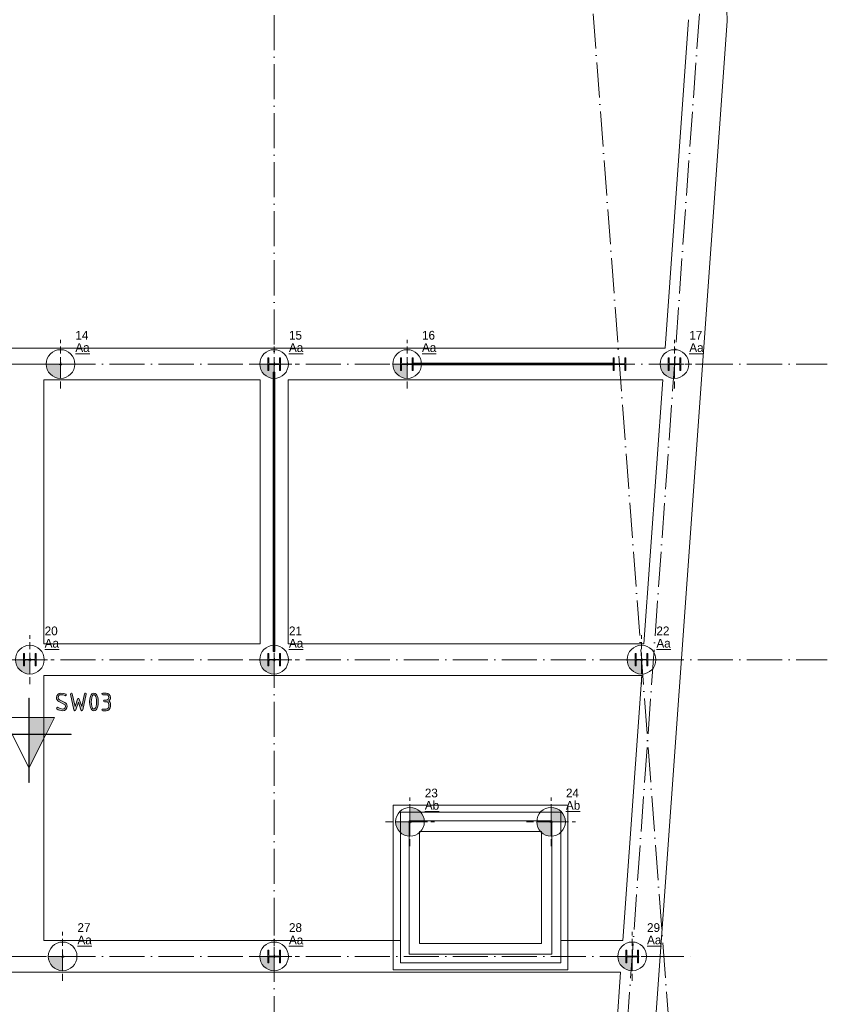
# Model space of a CAD drawing. Header units: millimetres. Extents: x 1146 to 23950, y 6845 to 40413.
# Tile 3 of 4: x 12417 to 23950, y 18661 to 32715. Entities that reach past the tile are written whole.
import ezdxf

# ---------------------------------------------------------------- set-up
doc = ezdxf.new("R2010")
doc.units = ezdxf.units.MM
doc.linetypes.add('00_PBT_HID2', pattern=[150, 100, -50])
doc.linetypes.add('00_PBT_STRA', pattern=[1400, 500, -100, 0, -100, 500, -100, 0, -100])
for name, color, linetype, lineweight in [('A-DETL-____-MBND', 5, 'Continuous', 13), ('A-DETL-GENF-HDLN', 90, '00_PBT_HID2', 18), ('A-DETL-GENF-OTLN', 92, 'Continuous', 18), ('A-GENM-____-OTLN', 13, 'Continuous', 25), ('S-FNDN-____-IDEN', 2, 'Continuous', 18), ('S-FNDN-____-OTLN', 32, 'Continuous', 25), ('S-GRID-____-OTLN', 1, 'Continuous', 13)]:
    doc.layers.add(name, color=color, linetype=linetype, lineweight=lineweight)
doc.styles.add('PBT-Font_B', font='txt', dxfattribs={"height": 125})
doc.styles.add('PBT-Font_I', font='PBT-FONTi.ttf', dxfattribs={"height": 125})

# ---------------------------------------------------------------- blocks, each defined once
blk = doc.blocks.new('28_PBT_SC_stalen kolom_H-profiel_R24 - HE180B-1678606-palenplan')
at = {"layer": 'A-DETL-____-MBND'}
for p, q in [((-90, 76), (-90, 90)), ((-90, 90), (90, 90)), ((90, 90), (-90, 90)), ((-90, 90), (-90, 76)), ((-19.25, 76), (-90, 76)), ((-90, 76), (-19.25, 76)), ((-4.25, -61), (-4.25, 61)), ((-4.25, 61), (-4.25, -61)), ((4.25, 61), (4.25, -61)), ((4.25, -61), (4.25, 61)), ((90, 76), (19.25, 76)), ((19.25, 76), (90, 76)), ((90, 90), (90, 76)), ((90, 76), (90, 90)), ((-90, -90), (-90, -76)), ((-90, -76), (-19.25, -76)), ((-19.25, -76), (-90, -76)), ((-90, -76), (-90, -90)), ((90, -90), (-90, -90)), ((-90, -90), (90, -90)), ((19.25, -76), (90, -76)), ((90, -76), (19.25, -76)), ((90, -76), (90, -90)), ((90, -90), (90, -76))]:
    blk.add_line(p, q, dxfattribs=at)
for centre, start, end in [((-19.25, 61), 360, 90), ((-19.25, 61), 0, 90), ((19.25, 61), 90, 180), ((19.25, 61), 90, 180), ((-19.25, -61), 270, 360), ((-19.25, -61), 270, 0), ((19.25, -61), 180, 270), ((19.25, -61), 180, 270)]:
    blk.add_arc(centre, 15, start, end, dxfattribs=at)
blk = doc.blocks.new('28_PBT_SC_stalen kolom_H-profiel_R24 - HE180B-1678607-palenplan')
at = {"layer": 'A-DETL-____-MBND'}
for p, q in [((-90, 76), (-90, 90)), ((-90, 90), (90, 90)), ((90, 90), (-90, 90)), ((-90, 90), (-90, 76)), ((-19.25, 76), (-90, 76)), ((-90, 76), (-19.25, 76)), ((-4.25, -61), (-4.25, 61)), ((-4.25, 61), (-4.25, -61)), ((4.25, 61), (4.25, -61)), ((4.25, -61), (4.25, 61)), ((90, 76), (19.25, 76)), ((19.25, 76), (90, 76)), ((90, 90), (90, 76)), ((90, 76), (90, 90)), ((-90, -90), (-90, -76)), ((-90, -76), (-19.25, -76)), ((-19.25, -76), (-90, -76)), ((-90, -76), (-90, -90)), ((90, -90), (-90, -90)), ((-90, -90), (90, -90)), ((19.25, -76), (90, -76)), ((90, -76), (19.25, -76)), ((90, -76), (90, -90)), ((90, -90), (90, -76))]:
    blk.add_line(p, q, dxfattribs=at)
for centre, start, end in [((-19.25, 61), 360, 90), ((-19.25, 61), 0, 90), ((19.25, 61), 90, 180), ((19.25, 61), 90, 180), ((-19.25, -61), 270, 360), ((-19.25, -61), 270, 0), ((19.25, -61), 180, 270), ((19.25, -61), 180, 270)]:
    blk.add_arc(centre, 15, start, end, dxfattribs=at)
blk = doc.blocks.new('28_PBT_SF_stalen ligger_strip_R24 - windverband 12x150-1838132-palenplan')
at = {"layer": 'A-DETL-____-MBND'}
for p, q in [((18021, 27800), (18021, 27788)), ((18146, 27800), (18021, 27800)), ((18021, 27800), (20779, 27800)), ((18021, 27788), (18146, 27788)), ((20779, 27788), (18021, 27788)), ((18146, 27788), (18146, 27800)), ((18146, 27800), (20904, 27800)), ((20904, 27788), (18146, 27788)), ((20779, 27800), (20904, 27800)), ((20779, 27788), (20779, 27800)), ((20904, 27788), (20779, 27788)), ((20904, 27800), (20904, 27788))]:
    blk.add_line(p, q, dxfattribs=at)
blk = doc.blocks.new('28_PBT_SF_stalen ligger_strip_R24 - windverband 12x150-1838240-palenplan')
at = {"layer": 'A-DETL-____-MBND'}
for p, q in [((18021, 27800), (18021, 27812)), ((18021, 27812), (18146, 27812)), ((18021, 27812), (20779, 27812)), ((18146, 27800), (18021, 27800)), ((20779, 27800), (18021, 27800)), ((18146, 27812), (18146, 27800)), ((18146, 27812), (20904, 27812)), ((20904, 27800), (18146, 27800)), ((20904, 27812), (20779, 27812)), ((20779, 27812), (20779, 27800)), ((20779, 27800), (20904, 27800)), ((20904, 27800), (20904, 27812))]:
    blk.add_line(p, q, dxfattribs=at)
blk = doc.blocks.new('28_PBT_SF_stalen ligger_strip_R24 - windverband 12x150-1632353-palenplan')
at = {"layer": 'A-DETL-____-MBND'}
for p, q in [((10000, 27575), (10000, 27685)), ((10000, 27685), (10012, 27685)), ((10000, 23805), (10000, 27685)), ((10012, 27575), (10000, 27575)), ((10000, 23695), (10000, 27575)), ((10012, 27685), (10012, 27575)), ((10012, 27685), (10012, 23805)), ((10012, 27575), (10012, 23695)), ((10012, 23805), (10000, 23805)), ((10000, 23805), (10000, 23695)), ((10012, 23695), (10012, 23805)), ((10000, 23695), (10012, 23695))]:
    blk.add_line(p, q, dxfattribs=at)
blk = doc.blocks.new('28_PBT_SF_stalen ligger_strip_R24 - windverband 12x150-1632305-palenplan')
at = {"layer": 'A-DETL-____-MBND'}
for p, q in [((9988, 27685), (9988, 27575)), ((10000, 27685), (9988, 27685)), ((9988, 23805), (9988, 27685)), ((9988, 27575), (10000, 27575)), ((9988, 23695), (9988, 27575)), ((10000, 27575), (10000, 27685)), ((10000, 27685), (10000, 23805)), ((10000, 27575), (10000, 23695)), ((9988, 23805), (10000, 23805)), ((9988, 23695), (9988, 23805)), ((10000, 23805), (10000, 23695)), ((10000, 23695), (9988, 23695))]:
    blk.add_line(p, q, dxfattribs=at)
blk = doc.blocks.new('17_PBT_SFO_paal_rond_R24 - Ø410-500 _vHek Combi_-1669966-palenplan')
at = {"layer": 'A-DETL-GENF-OTLN'}
blk.add_hatch(color=256, dxfattribs=at).paths.add_polyline_path([(0, -205), (0, 0), (-205, 0), (-200, -46), (-185, -89), (-160, -128), (-128, -160), (-89, -185), (-46, -200)])
at = {"layer": 'A-DETL-GENF-HDLN'}
for p, q in [((0, 0), (0, 348)), ((-349, 0), (0, 0)), ((0, -349), (0, 0)), ((0, 0), (348, 0))]:
    blk.add_line(p, q, dxfattribs=at)
at = {"layer": 'A-DETL-GENF-OTLN'}
for p, q in [((0, 0), (-205, 0)), ((0, -205), (0, 0))]:
    blk.add_line(p, q, dxfattribs=at)
blk.add_circle((0, 0), 205, dxfattribs=at)
blk.add_arc((0, 0), 205, 180, 270, dxfattribs=at)
at = {"layer": 'S-FNDN-____-OTLN'}
for p, q in [((0, 20), (0, -20)), ((-20, 0), (20, 0))]:
    blk.add_line(p, q, dxfattribs=at)
blk = doc.blocks.new('17_PBT_SFO_paal_rond_R24 - Ø410-500 _vHek Combi_-V1-palenplan')
at = {"layer": 'A-DETL-GENF-OTLN'}
blk.add_hatch(color=256, dxfattribs=at).paths.add_polyline_path([(0, -205), (0, 0), (-205, 0), (-200, -46), (-185, -89), (-160, -128), (-128, -160), (-89, -185), (-46, -200)])
at = {"layer": 'A-DETL-GENF-HDLN'}
for p, q in [((0, 0), (0, 348)), ((-349, 0), (0, 0)), ((0, -349), (0, 0)), ((0, 0), (348, 0))]:
    blk.add_line(p, q, dxfattribs=at)
at = {"layer": 'A-DETL-GENF-OTLN'}
for p, q in [((0, 0), (-205, 0)), ((0, -205), (0, 0))]:
    blk.add_line(p, q, dxfattribs=at)
blk.add_circle((0, 0), 205, dxfattribs=at)
blk.add_arc((0, 0), 205, 180, 270, dxfattribs=at)
at = {"layer": 'S-FNDN-____-OTLN'}
for p, q in [((0, 20), (0, -20)), ((-20, 0), (20, 0))]:
    blk.add_line(p, q, dxfattribs=at)
blk = doc.blocks.new('17_PBT_SFO_paal_rond_R24 - Ø410-500 _vHek Combi_ liftput-1669996-palenplan')
at = {"layer": 'A-DETL-GENF-OTLN'}
for points in [[(0, 0), (205, 0), (200, 46), (185, 89), (160, 128), (128, 160), (89, 185), (46, 200), (0, 205)], [(0, -205), (0, 0), (-205, 0), (-200, -46), (-185, -89), (-160, -128), (-128, -160), (-89, -185), (-46, -200)]]:
    blk.add_hatch(color=256, dxfattribs=at).paths.add_polyline_path(points)
at = {"layer": 'A-DETL-GENF-HDLN'}
for p, q in [((0, 0), (0, 348)), ((-349, 0), (0, 0)), ((0, -349), (0, 0)), ((0, 0), (348, 0))]:
    blk.add_line(p, q, dxfattribs=at)
at = {"layer": 'A-DETL-GENF-OTLN'}
for p, q in [((0, 205), (0, 0)), ((0, 0), (-205, 0)), ((0, -205), (0, 0)), ((0, 0), (205, 0))]:
    blk.add_line(p, q, dxfattribs=at)
blk.add_circle((0, 0), 205, dxfattribs=at)
for start, end in [(0, 90), (180, 270)]:
    blk.add_arc((0, 0), 205, start, end, dxfattribs=at)
at = {"layer": 'S-FNDN-____-OTLN'}
for p, q in [((0, 20), (0, -20)), ((-20, 0), (20, 0))]:
    blk.add_line(p, q, dxfattribs=at)
blk = doc.blocks.new('00_PBT_GM_sondering_R24 - Sondering-1645363-palenplan')
at = {"layer": 'A-GENM-____-OTLN'}
for points in [[(479, 336), (504, 340), (524, 354), (538, 375), (542, 399), (540, 417), (534, 432), (523, 445), (508, 455), (436, 491), (420, 505), (415, 525), (418, 539), (426, 552), (439, 560), (454, 563), (483, 560), (519, 550), (527, 554), (531, 563), (529, 569), (524, 573), (495, 583), (455, 586), (431, 582), (410, 568), (396, 547), (391, 523), (393, 505), (400, 490), (411, 477), (426, 467), (498, 431), (513, 417), (519, 397), (516, 383), (508, 370), (495, 362), (481, 359), (446, 365), (411, 382), (404, 384), (395, 381), (391, 372), (396, 362), (415, 350), (435, 342), (457, 337)], [(754, 336), (762, 338), (766, 346), (816, 574), (813, 583), (804, 586), (795, 584), (791, 576), (751, 395), (716, 501), (711, 508), (704, 511), (696, 508), (691, 501), (656, 395), (616, 576), (612, 584), (604, 586), (594, 583), (591, 574), (591, 571), (641, 346), (646, 338), (654, 336), (661, 338), (666, 346), (704, 459), (741, 346), (746, 338)], [(1101, 336), (1125, 340), (1145, 354), (1158, 375), (1162, 399), (1162, 424), (1161, 439), (1156, 453), (1148, 465), (1137, 475), (1148, 485), (1156, 497), (1161, 510), (1162, 525), (1158, 548), (1145, 568), (1125, 582), (1101, 586), (1051, 586), (1042, 583), (1038, 575), (1042, 566), (1051, 563), (1101, 563), (1115, 560), (1127, 552), (1136, 539), (1138, 525), (1136, 510), (1127, 498), (1115, 490), (1101, 487), (1076, 487), (1067, 484), (1063, 475), (1067, 466), (1076, 463), (1101, 463), (1115, 461), (1127, 452), (1136, 439), (1138, 424), (1138, 398), (1136, 383), (1127, 371), (1115, 362), (1101, 359), (1051, 359), (1042, 356), (1038, 348), (1042, 339), (1051, 336)], [(2, -687), (2, -2), (600, -2), (600, 2), (2, 2), (2, 513), (-2, 513), (-2, 2), (-600, 2), (-600, -2), (-2, -2), (-2, -687)], [(230, 2), (242, 2), (362, 240), (2, 240), (2, 2)], [(2, -476), (240, -2), (2, -2), (2, -12)]]:
    blk.add_hatch(color=256, dxfattribs=at).paths.add_polyline_path(points)
h = blk.add_hatch(color=256, dxfattribs=at)
h.paths.add_polyline_path([(926, 336), (942, 339), (956, 348), (967, 363), (976, 384), (984, 419), (987, 461), (984, 503), (976, 538), (967, 559), (956, 574), (942, 583), (926, 586), (909, 583), (895, 575), (884, 560), (874, 537), (867, 503), (864, 461), (867, 419), (875, 383), (884, 362), (895, 348), (909, 339)])
h.paths.add_polyline_path([(926, 359), (916, 362), (907, 370), (900, 383), (894, 402), (889, 430), (888, 461), (889, 491), (895, 520), (900, 539), (907, 552), (916, 560), (926, 563), (935, 560), (944, 552), (952, 537), (957, 520), (962, 492), (963, 461), (962, 430), (957, 402), (951, 383), (944, 370), (935, 362)])
at = {"layer": 'A-GENM-____-OTLN', "lineweight": 13}
for p, q in [((410, 568), (396, 547)), ((396, 547), (410, 568)), ((431, 582), (410, 568)), ((410, 568), (431, 582)), ((455, 586), (431, 582)), ((431, 582), (455, 586)), ((439, 560), (454, 563)), ((454, 563), (439, 560)), ((454, 563), (483, 560)), ((483, 560), (454, 563)), ((495, 583), (455, 586)), ((455, 586), (495, 583)), ((524, 573), (495, 583)), ((495, 583), (524, 573)), ((529, 569), (524, 573)), ((524, 573), (529, 569)), ((527, 554), (531, 563)), ((531, 563), (527, 554)), ((531, 563), (529, 569)), ((529, 569), (531, 563)), ((594, 583), (591, 574)), ((591, 574), (594, 583)), ((591, 574), (591, 571)), ((591, 571), (591, 574)), ((591, 571), (641, 346)), ((641, 346), (591, 571)), ((604, 586), (594, 583)), ((594, 583), (604, 586)), ((612, 584), (604, 586)), ((604, 586), (612, 584)), ((616, 576), (612, 584)), ((612, 584), (616, 576)), ((656, 395), (616, 576)), ((616, 576), (656, 395)), ((791, 576), (751, 395)), ((751, 395), (791, 576)), ((766, 346), (816, 571)), ((816, 571), (766, 346)), ((795, 584), (791, 576)), ((791, 576), (795, 584)), ((804, 586), (795, 584)), ((795, 584), (804, 586)), ((813, 583), (804, 586)), ((804, 586), (813, 583)), ((816, 574), (813, 583)), ((813, 583), (816, 574)), ((816, 571), (816, 574)), ((816, 574), (816, 571)), ((895, 575), (884, 560)), ((884, 560), (895, 575)), ((909, 583), (895, 575)), ((895, 575), (909, 583)), ((926, 586), (909, 583)), ((909, 583), (926, 586)), ((916, 560), (926, 563)), ((926, 563), (916, 560)), ((942, 583), (926, 586)), ((926, 586), (942, 583)), ((926, 563), (935, 560)), ((935, 560), (926, 563)), ((956, 574), (942, 583)), ((942, 583), (956, 574)), ((967, 559), (956, 574)), ((956, 574), (967, 559)), ((1042, 583), (1038, 575)), ((1038, 575), (1042, 583)), ((1038, 575), (1042, 566)), ((1042, 566), (1038, 575)), ((1051, 586), (1042, 583)), ((1042, 583), (1051, 586)), ((1042, 566), (1051, 563)), ((1051, 563), (1042, 566)), ((1101, 586), (1051, 586)), ((1051, 586), (1101, 586)), ((1051, 563), (1101, 563)), ((1101, 563), (1051, 563)), ((1125, 582), (1101, 586)), ((1101, 586), (1125, 582)), ((1101, 563), (1115, 560)), ((1115, 560), (1101, 563)), ((1145, 568), (1125, 582)), ((1125, 582), (1145, 568)), ((1158, 548), (1145, 568)), ((1145, 568), (1158, 548)), ((2, 513), (-2, 513)), ((-2, 513), (-2, 2)), ((-2, 2), (-2, 513)), ((-2, 513), (2, 513)), ((2, 2), (2, 513)), ((2, 513), (2, 2)), ((396, 547), (391, 523)), ((391, 523), (396, 547)), ((391, 523), (393, 505)), ((393, 505), (391, 523)), ((393, 505), (400, 490)), ((400, 490), (393, 505)), ((400, 490), (411, 477)), ((411, 477), (400, 490)), ((411, 477), (426, 467)), ((426, 467), (411, 477)), ((415, 525), (418, 539)), ((418, 539), (415, 525)), ((420, 505), (415, 525)), ((415, 525), (420, 505)), ((418, 539), (426, 552)), ((426, 552), (418, 539)), ((436, 491), (420, 505)), ((420, 505), (436, 491)), ((426, 552), (439, 560)), ((439, 560), (426, 552)), ((426, 467), (498, 431)), ((498, 431), (426, 467)), ((508, 455), (436, 491)), ((436, 491), (508, 455)), ((483, 560), (513, 551)), ((513, 551), (483, 560)), ((498, 431), (513, 417)), ((513, 417), (498, 431)), ((523, 445), (508, 455)), ((508, 455), (523, 445)), ((513, 551), (519, 550)), ((519, 550), (513, 551)), ((519, 550), (527, 554)), ((527, 554), (519, 550)), ((534, 432), (523, 445)), ((523, 445), (534, 432)), ((540, 417), (534, 432)), ((534, 432), (540, 417)), ((691, 501), (656, 395)), ((656, 395), (691, 501)), ((666, 346), (704, 459)), ((704, 459), (666, 346)), ((696, 508), (691, 501)), ((691, 501), (696, 508)), ((704, 511), (696, 508)), ((696, 508), (704, 511)), ((711, 508), (704, 511)), ((704, 511), (711, 508)), ((704, 459), (741, 346)), ((741, 346), (704, 459)), ((716, 501), (711, 508)), ((711, 508), (716, 501)), ((751, 395), (716, 501)), ((716, 501), (751, 395)), ((867, 503), (864, 461)), ((864, 461), (867, 503)), ((864, 461), (867, 419)), ((867, 419), (864, 461)), ((875, 539), (867, 503)), ((867, 503), (875, 539)), ((884, 560), (875, 539)), ((875, 539), (884, 560)), ((888, 461), (889, 491)), ((889, 491), (888, 461)), ((889, 430), (888, 461)), ((888, 461), (889, 430)), ((889, 491), (895, 520)), ((895, 520), (889, 491)), ((894, 402), (889, 430)), ((889, 430), (894, 402)), ((895, 520), (900, 539)), ((900, 539), (895, 520)), ((900, 539), (907, 552)), ((907, 552), (900, 539)), ((907, 552), (916, 560)), ((916, 560), (907, 552)), ((935, 560), (944, 552)), ((944, 552), (935, 560)), ((944, 552), (951, 539)), ((951, 539), (944, 552)), ((951, 539), (957, 520)), ((957, 520), (951, 539)), ((957, 520), (962, 492)), ((962, 492), (957, 520)), ((962, 430), (957, 402)), ((957, 402), (962, 430)), ((962, 492), (963, 461)), ((963, 461), (962, 492)), ((963, 461), (962, 430)), ((962, 430), (963, 461)), ((976, 538), (967, 559)), ((967, 559), (976, 538)), ((984, 503), (976, 538)), ((976, 538), (984, 503)), ((987, 461), (984, 503)), ((984, 503), (987, 461)), ((984, 419), (987, 461)), ((987, 461), (984, 419)), ((1067, 484), (1063, 475)), ((1063, 475), (1067, 484)), ((1063, 475), (1067, 466)), ((1067, 466), (1063, 475)), ((1076, 487), (1067, 484)), ((1067, 484), (1076, 487)), ((1067, 466), (1076, 463)), ((1076, 463), (1067, 466)), ((1101, 487), (1076, 487)), ((1076, 487), (1101, 487)), ((1076, 463), (1101, 463)), ((1101, 463), (1076, 463)), ((1115, 490), (1101, 487)), ((1101, 487), (1115, 490)), ((1101, 463), (1115, 461)), ((1115, 461), (1101, 463)), ((1115, 560), (1127, 552)), ((1127, 552), (1115, 560)), ((1127, 498), (1115, 490)), ((1115, 490), (1127, 498)), ((1115, 461), (1127, 452)), ((1127, 452), (1115, 461)), ((1127, 552), (1136, 539)), ((1136, 539), (1127, 552)), ((1136, 510), (1127, 498)), ((1127, 498), (1136, 510)), ((1127, 452), (1136, 439)), ((1136, 439), (1127, 452)), ((1136, 539), (1138, 525)), ((1138, 525), (1136, 539)), ((1138, 525), (1136, 510)), ((1136, 510), (1138, 525)), ((1136, 439), (1138, 424)), ((1138, 424), (1136, 439)), ((1137, 475), (1148, 485)), ((1148, 485), (1137, 475)), ((1148, 465), (1137, 475)), ((1137, 475), (1148, 465)), ((1138, 424), (1138, 398)), ((1138, 398), (1138, 424)), ((1148, 485), (1156, 497)), ((1156, 497), (1148, 485)), ((1156, 453), (1148, 465)), ((1148, 465), (1156, 453)), ((1156, 497), (1161, 510)), ((1161, 510), (1156, 497)), ((1161, 439), (1156, 453)), ((1156, 453), (1161, 439)), ((1162, 525), (1158, 548)), ((1158, 548), (1162, 525)), ((1161, 510), (1162, 525)), ((1162, 525), (1161, 510)), ((1162, 424), (1161, 439)), ((1161, 439), (1162, 424)), ((1162, 399), (1162, 424)), ((1162, 424), (1162, 399)), ((395, 381), (391, 372)), ((391, 372), (395, 381)), ((391, 372), (396, 362)), ((396, 362), (391, 372)), ((404, 384), (395, 381)), ((395, 381), (404, 384)), ((396, 362), (415, 350)), ((415, 350), (396, 362)), ((411, 382), (404, 384)), ((404, 384), (411, 382)), ((446, 365), (411, 382)), ((411, 382), (446, 365)), ((415, 350), (435, 342)), ((435, 342), (415, 350)), ((435, 342), (457, 337)), ((457, 337), (435, 342)), ((481, 359), (446, 365)), ((446, 365), (481, 359)), ((457, 337), (479, 336)), ((479, 336), (457, 337)), ((479, 336), (504, 340)), ((504, 340), (479, 336)), ((495, 362), (481, 359)), ((481, 359), (495, 362)), ((508, 370), (495, 362)), ((495, 362), (508, 370)), ((504, 340), (524, 354)), ((524, 354), (504, 340)), ((516, 383), (508, 370)), ((508, 370), (516, 383)), ((513, 417), (519, 397)), ((519, 397), (513, 417)), ((519, 397), (516, 383)), ((516, 383), (519, 397)), ((524, 354), (538, 375)), ((538, 375), (524, 354)), ((538, 375), (542, 399)), ((542, 399), (538, 375)), ((542, 399), (540, 417)), ((540, 417), (542, 399)), ((641, 346), (646, 338)), ((646, 338), (641, 346)), ((646, 338), (654, 336)), ((654, 336), (646, 338)), ((654, 336), (661, 338)), ((661, 338), (654, 336)), ((661, 338), (666, 346)), ((666, 346), (661, 338)), ((741, 346), (746, 338)), ((746, 338), (741, 346)), ((746, 338), (754, 336)), ((754, 336), (746, 338)), ((754, 336), (762, 338)), ((762, 338), (754, 336)), ((762, 338), (766, 346)), ((766, 346), (762, 338)), ((867, 419), (875, 383)), ((875, 383), (867, 419)), ((875, 383), (884, 362)), ((884, 362), (875, 383)), ((884, 362), (895, 348)), ((895, 348), (884, 362)), ((900, 383), (894, 402)), ((894, 402), (900, 383)), ((895, 348), (909, 339)), ((909, 339), (895, 348)), ((907, 370), (900, 383)), ((900, 383), (907, 370)), ((916, 362), (907, 370)), ((907, 370), (916, 362)), ((909, 339), (926, 336)), ((926, 336), (909, 339)), ((926, 359), (916, 362)), ((916, 362), (926, 359)), ((935, 362), (926, 359)), ((926, 359), (935, 362)), ((926, 336), (942, 339)), ((942, 339), (926, 336)), ((944, 370), (935, 362)), ((935, 362), (944, 370)), ((942, 339), (956, 348)), ((956, 348), (942, 339)), ((951, 383), (944, 370)), ((944, 370), (951, 383)), ((957, 402), (951, 383)), ((951, 383), (957, 402)), ((956, 348), (967, 363)), ((967, 363), (956, 348)), ((967, 363), (976, 384)), ((976, 384), (967, 363)), ((976, 384), (984, 419)), ((984, 419), (976, 384)), ((1042, 356), (1038, 348)), ((1038, 348), (1042, 356)), ((1038, 348), (1042, 339)), ((1042, 339), (1038, 348)), ((1051, 359), (1042, 356)), ((1042, 356), (1051, 359)), ((1042, 339), (1051, 336)), ((1051, 336), (1042, 339)), ((1101, 359), (1051, 359)), ((1051, 359), (1101, 359)), ((1051, 336), (1101, 336)), ((1101, 336), (1051, 336)), ((1115, 362), (1101, 359)), ((1101, 359), (1115, 362)), ((1101, 336), (1125, 340)), ((1125, 340), (1101, 336)), ((1127, 371), (1115, 362)), ((1115, 362), (1127, 371)), ((1125, 340), (1145, 354)), ((1145, 354), (1125, 340)), ((1136, 383), (1127, 371)), ((1127, 371), (1136, 383)), ((1138, 398), (1136, 383)), ((1136, 383), (1138, 398)), ((1145, 354), (1158, 375)), ((1158, 375), (1145, 354)), ((1158, 375), (1162, 399)), ((1162, 399), (1158, 375)), ((-2, 240), (-362, 240)), ((-362, 240), (-242, 2)), ((-242, 2), (-362, 240)), ((-362, 240), (-2, 240)), ((-2, 2), (-2, 240)), ((-2, 240), (-2, 2)), ((362, 240), (2, 240)), ((2, 240), (2, 2)), ((2, 2), (2, 240)), ((2, 240), (362, 240)), ((242, 2), (362, 240)), ((362, 240), (242, 2)), ((-2, 2), (-600, 2)), ((-600, 2), (-600, -2)), ((-600, -2), (-600, 2)), ((-600, 2), (-2, 2)), ((-242, 2), (-2, 2)), ((-2, 2), (-242, 2)), ((600, 2), (2, 2)), ((2, 2), (600, 2)), ((2, 2), (242, 2)), ((242, 2), (2, 2)), ((600, -2), (600, 2)), ((600, 2), (600, -2)), ((-600, -2), (-2, -2)), ((-2, -2), (-600, -2)), ((-2, -2), (-240, -2)), ((-240, -2), (-2, -476)), ((-2, -476), (-240, -2)), ((-240, -2), (-2, -2)), ((-2, -2), (-2, -687)), ((-2, -687), (-2, -2)), ((-2, -476), (-2, -2)), ((-2, -2), (-2, -476)), ((2, -476), (240, -2)), ((240, -2), (2, -2)), ((2, -2), (2, -476)), ((2, -476), (2, -2)), ((2, -2), (240, -2)), ((240, -2), (2, -476)), ((2, -2), (600, -2)), ((2, -687), (2, -2)), ((2, -2), (2, -687)), ((600, -2), (2, -2)), ((-2, -687), (2, -687)), ((2, -687), (-2, -687))]:
    blk.add_line(p, q, dxfattribs=at)

msp = doc.modelspace()

# ---------------------------------------------------------------- linework, layer by layer
at = {"layer": 'A-DETL-____-MBND'}
for p, q in [((21017.5171, 11681.7423), (22517.5944, 32696.4134)), ((21017.5171, 11681.7423), (22517.5944, 32696.4134)), ((21967.55, 32715.3966), (21632.7383, 28025)), ((21632.7383, 28025), (21967.55, 32715.3966)), ((21632.7383, 28025), (8508.5, 28025)), ((9108.5, 28025), (21632.7383, 28025)), ((12762, 27575), (15850, 27575)), ((12762, 27575), (15850, 27575)), ((12762, 23805), (12762, 27575)), ((12762, 27575), (12762, 23805)), ((15850, 27575), (15850, 23805)), ((15850, 27575), (15850, 23805)), ((16250, 23805), (16250, 27575)), ((16250, 27575), (16250, 23805)), ((16250, 27575), (21600.6162, 27575)), ((16250, 27575), (21600.6162, 27575)), ((21600.6162, 27575), (21331.5046, 23805)), ((21331.5046, 23805), (21600.6162, 27575)), ((15850, 23805), (12762, 23805)), ((12762, 23805), (15850, 23805)), ((21331.5046, 23805), (16250, 23805)), ((16250, 23805), (21331.5046, 23805)), ((12762, 19570), (12762, 23355)), ((12762, 23355), (12762, 19570)), ((12762, 23355), (21299.3826, 23355)), ((12762, 23355), (21299.3826, 23355)), ((21299.3826, 23355), (21029.2002, 19570)), ((21029.2002, 19570), (21299.3826, 23355)), ((17752.5949, 19153.5), (17752.5949, 21503.5)), ((17752.5949, 21503.5), (20242.5949, 21503.5)), ((17852.5949, 21403.5), (20142.5949, 21403.5)), ((17852.5949, 21403.5), (17852.5949, 19253.5)), ((20142.5949, 19253.5), (20142.5949, 21403.5)), ((20242.5949, 21503.5), (20242.5949, 19153.5)), ((17977.5949, 21278.5), (20017.5949, 21278.5)), ((17977.5949, 19378.5), (17977.5949, 21278.5)), ((20017.5949, 21278.5), (20017.5949, 19378.5)), ((18127.5949, 21128.5), (19867.5949, 21128.5)), ((18127.5949, 19528.5), (18127.5949, 21128.5)), ((19867.5949, 21128.5), (19867.5949, 19528.5)), ((12762, 19570), (17852.5949, 19570)), ((12762, 19570), (17852.5949, 19570)), ((17852.5949, 19570), (17852.5949, 19253.5)), ((18128.2109, 19570), (18127.5949, 19570)), ((18127.5949, 19570), (18127.5949, 19528.5)), ((18127.5949, 19570), (18128.2109, 19570)), ((18128.2109, 19528.5), (18128.2109, 19570)), ((18128.2109, 19570), (18128.2109, 19528.5)), ((20142.5949, 19253.5), (20142.5949, 19570)), ((20142.5949, 19570), (21029.2002, 19570)), ((21029.2002, 19570), (20142.5949, 19570)), ((18127.5949, 19528.5), (18128.2109, 19528.5)), ((19867.5949, 19528.5), (18127.5949, 19528.5)), ((20017.5949, 19378.5), (17977.5949, 19378.5)), ((4698.8873, 19120), (20997.0782, 19120)), ((4698.8873, 19120), (20997.0782, 19120)), ((20242.5949, 19153.5), (17752.5949, 19153.5)), ((17852.5949, 19253.5), (20142.5949, 19253.5)), ((17852.5949, 19253.5), (20142.5949, 19253.5)), ((20997.0782, 19120), (20691.5616, 14840)), ((20691.5616, 14840), (20997.0782, 19120))]:
    msp.add_line(p, q, dxfattribs=at)
msp.add_arc((19417.5964, 32700), 3100, 359.93371127, 89.82863959, dxfattribs=at)
msp.add_arc((19417.5964, 32700), 3100, 359.93371127, 89.82863959, dxfattribs=at)
at = {"layer": 'S-GRID-____-OTLN', "linetype": '00_PBT_STRA', "lineweight": 18}
for p, q in [((16050, 39782.2951), (16050, 8279.5333)), ((20082.9173, 39782.2951), (22395.9377, 8919.3943)), ((22622.3837, 39782.2951), (20404.9865, 8718.6467)), ((1799.7366, 27800), (23949.7366, 27800)), ((1799.7366, 23580), (23949.7366, 23580)), ((1799.7366, 19345), (22098.9873, 19345))]:
    msp.add_line(p, q, dxfattribs=at)

# ---------------------------------------------------------------- block references
at = {"layer": 'A-DETL-____-MBND', "rotation": 89.99999999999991}
for name, p in [('28_PBT_SC_stalen kolom_H-profiel_R24 - HE180B-1678606-palenplan', (16050, 27800)), ('28_PBT_SC_stalen kolom_H-profiel_R24 - HE180B-1678606-palenplan', (17945, 27800)), ('28_PBT_SC_stalen kolom_H-profiel_R24 - HE180B-1678606-palenplan', (20980.9305, 27800)), ('28_PBT_SC_stalen kolom_H-profiel_R24 - HE180B-1678607-palenplan', (21767.0589, 27800)), ('28_PBT_SC_stalen kolom_H-profiel_R24 - HE180B-1678606-palenplan', (12562, 23580)), ('28_PBT_SC_stalen kolom_H-profiel_R24 - HE180B-1678606-palenplan', (16050, 23580)), ('28_PBT_SC_stalen kolom_H-profiel_R24 - HE180B-1678606-palenplan', (21297.1985, 23580)), ('28_PBT_SC_stalen kolom_H-profiel_R24 - HE180B-1678606-palenplan', (16050, 19345)), ('28_PBT_SC_stalen kolom_H-profiel_R24 - HE180B-1678606-palenplan', (21163.5209, 19345))]:
    msp.add_blockref(name, p, dxfattribs=at)
at = {"layer": 'A-DETL-____-MBND'}
for name, p in [('28_PBT_SF_stalen ligger_strip_R24 - windverband 12x150-1838240-palenplan', (0, 0)), ('28_PBT_SF_stalen ligger_strip_R24 - windverband 12x150-1838132-palenplan', (0, 0)), ('28_PBT_SF_stalen ligger_strip_R24 - windverband 12x150-1632305-palenplan', (6050, 0)), ('28_PBT_SF_stalen ligger_strip_R24 - windverband 12x150-1632353-palenplan', (6050, 0))]:
    msp.add_blockref(name, p, dxfattribs=at)
at = {"layer": 'A-GENM-____-OTLN'}
msp.add_blockref('00_PBT_GM_sondering_R24 - Sondering-1645363-palenplan', (12551.539, 22516.2), dxfattribs=at)
at = {"layer": 'S-FNDN-____-OTLN'}
for name, p in [('17_PBT_SFO_paal_rond_R24 - Ø410-500 _vHek Combi_-V1-palenplan', (13000, 27800)), ('17_PBT_SFO_paal_rond_R24 - Ø410-500 _vHek Combi_-V1-palenplan', (16050, 27800)), ('17_PBT_SFO_paal_rond_R24 - Ø410-500 _vHek Combi_-V1-palenplan', (17950, 27800)), ('17_PBT_SFO_paal_rond_R24 - Ø410-500 _vHek Combi_-V1-palenplan', (21767.0589, 27800)), ('17_PBT_SFO_paal_rond_R24 - Ø410-500 _vHek Combi_-V1-palenplan', (12562, 23580)), ('17_PBT_SFO_paal_rond_R24 - Ø410-500 _vHek Combi_-V1-palenplan', (16050, 23580)), ('17_PBT_SFO_paal_rond_R24 - Ø410-500 _vHek Combi_-V1-palenplan', (21297.1985, 23580)), ('17_PBT_SFO_paal_rond_R24 - Ø410-500 _vHek Combi_ liftput-1669996-palenplan', (17990.0949, 21266)), ('17_PBT_SFO_paal_rond_R24 - Ø410-500 _vHek Combi_ liftput-1669996-palenplan', (20005.0949, 21266)), ('17_PBT_SFO_paal_rond_R24 - Ø410-500 _vHek Combi_-V1-palenplan', (13030, 19345)), ('17_PBT_SFO_paal_rond_R24 - Ø410-500 _vHek Combi_-1669966-palenplan', (16050, 19345)), ('17_PBT_SFO_paal_rond_R24 - Ø410-500 _vHek Combi_-V1-palenplan', (21163.5209, 19345))]:
    msp.add_blockref(name, p, dxfattribs=at)

# ---------------------------------------------------------------- texts
at = {"layer": 'S-FNDN-____-IDEN', "lineweight": 13, "char_height": 125, "attachment_point": 1}
for s, insert, width, style in [('14', (13212.0418, 28273.4487), 204.430312, 'PBT-Font_B'), ('15', (16262.0418, 28273.4487), 192.405, 'PBT-Font_B'), ('16', (18162.0418, 28273.4487), 192.405, 'PBT-Font_B'), ('17', (21979.1007, 28273.4487), 188.396562, 'PBT-Font_B'), ('\\LAa', (13212.0418, 28097.5977), 216.455625, 'PBT-Font_I'), ('\\LAa', (16262.0418, 28097.5977), 216.455625, 'PBT-Font_I'), ('\\LAa', (18162.0418, 28097.5977), 216.455625, 'PBT-Font_I'), ('\\LAa', (21979.1007, 28097.5977), 216.455625, 'PBT-Font_I'), ('20', (12774.0418, 24053.4487), 224.4725, 'PBT-Font_B'), ('21', (16262.0418, 24053.4487), 192.405, 'PBT-Font_B'), ('22', (21509.2403, 24053.4487), 224.4725, 'PBT-Font_B'), ('\\LAa', (12774.0418, 23877.5977), 216.455625, 'PBT-Font_I'), ('\\LAa', (16262.0418, 23877.5977), 216.455625, 'PBT-Font_I'), ('\\LAa', (21509.2403, 23877.5977), 216.455625, 'PBT-Font_I'), ('23', (18202.1367, 21739.4487), 224.4725, 'PBT-Font_B'), ('24', (20217.1367, 21739.4487), 236.497812, 'PBT-Font_B'), ('\\LAb', (18202.1367, 21563.5977), 224.4725, 'PBT-Font_I'), ('\\LAb', (20217.1367, 21563.5977), 224.4725, 'PBT-Font_I'), ('27', (13242.0418, 19818.4487), 220.464062, 'PBT-Font_B'), ('28', (16262.0418, 19818.4487), 224.4725, 'PBT-Font_B'), ('29', (21375.5627, 19818.4487), 224.4725, 'PBT-Font_B'), ('\\LAa', (13242.0418, 19642.5977), 216.455625, 'PBT-Font_I'), ('\\LAa', (16262.0418, 19642.5977), 216.455625, 'PBT-Font_I'), ('\\LAa', (21375.5627, 19642.5977), 216.455625, 'PBT-Font_I')]:
    msp.add_mtext(s, dxfattribs=dict(at, insert=insert, width=width, style=style))

doc.saveas('drawing.dxf')
